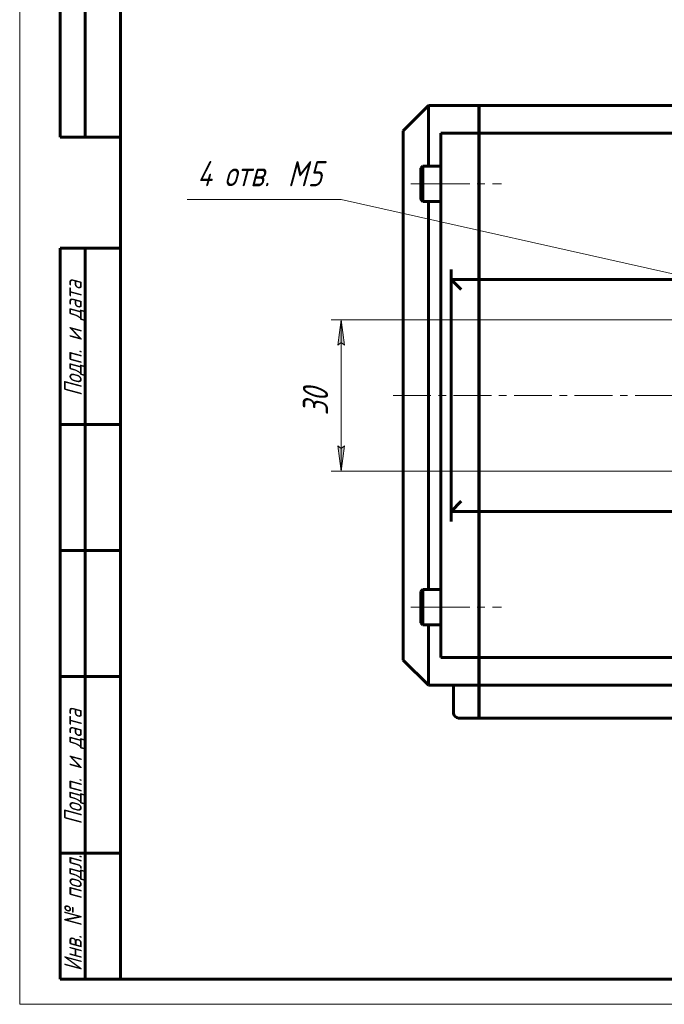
# Model space of a CAD drawing. Header units: millimetres. Extents: x 0 to 841, y 0 to 594.
# Tile 1 of 22: x 0 to 128, y 0 to 195. Entities that reach past the tile are written whole.
import ezdxf

# ---------------------------------------------------------------- set-up
doc = ezdxf.new("R2010")
doc.units = ezdxf.units.MM
for name, pattern in [('K5LT_AXLED', [12, 7.5, -1.5, 1.5, -1.5]), ('K5LT_BASIC', [0]), ('K5LT_THIN', [0])]:
    doc.linetypes.add(name, pattern=pattern)
doc.layers.add('Системный слой', color=7, linetype='Continuous')
doc.layers.add('Системный слой (1)', color=251, linetype='Continuous', true_color=0x6c6c6c)
doc.styles.add('KDIMTEXTSTYLE', font='txt', dxfattribs={"width": 0.96, "oblique": 15, "height": 5})
doc.styles.add('KTEXTSTYLE', font='txt', dxfattribs={"width": 0.96, "height": 5})
doc.dimstyles.new('KDIMSTYLE (1.00)', dxfattribs={"dimtxt": 5, "dimasz": 1, "dimexe": 2, "dimexo": 0, "dimgap": 1, "dimtad": 1, "dimtxsty": 'KDIMTEXTSTYLE', "dimsah": 1, "dimcen": 0, "dimdle": 1, "dimadec": 0, "dimazin": 0, "dimtfac": 0.667, "dimtmove": 0, "dimatfit": 3, "dimfxl": 1, "dimtvp": 1, "dimtolj": 1, "dimtzin": 0, "dimarcsym": 0})

# ---------------------------------------------------------------- blocks, each defined once
blk = doc.blocks.new('U39')
at = {"layer": 'Системный слой (1)', "color": 150, "linetype": 'K5LT_BASIC', "lineweight": 60, "true_color": 0x0080ff}
for p, q in [((79.94, 82.28), (79.94, 78.78)), ((79.94, 78.78), (79.94, 75.28))]:
    blk.add_line(p, q, dxfattribs=at)
blk = doc.blocks.new('U40')
at = {"layer": 'Системный слой (1)', "color": 150, "linetype": 'K5LT_BASIC', "lineweight": 60, "true_color": 0x0080ff}
for p, q in [((79.54, 81.88), (79.54, 78.78)), ((79.54, 78.78), (79.54, 75.68))]:
    blk.add_line(p, q, dxfattribs=at)
blk = doc.blocks.new('U41')
at = {"layer": 'Системный слой (1)', "color": 150, "linetype": 'K5LT_BASIC', "lineweight": 60, "true_color": 0x0080ff}
for p, q in [((79.94, 166.28), (79.94, 162.78)), ((79.94, 162.78), (79.94, 159.28))]:
    blk.add_line(p, q, dxfattribs=at)
blk = doc.blocks.new('U42')
at = {"layer": 'Системный слой (1)', "color": 150, "linetype": 'K5LT_BASIC', "lineweight": 60, "true_color": 0x0080ff}
for p, q in [((79.54, 165.88), (79.54, 162.78)), ((79.54, 162.78), (79.54, 159.68))]:
    blk.add_line(p, q, dxfattribs=at)
blk = doc.blocks.new('U50')
at = {"layer": 'Системный слой (1)', "color": 150, "linetype": 'K5LT_BASIC', "lineweight": 60, "true_color": 0x0080ff}
for p, q in [((196.04, 56.78), (91.14, 56.78)), ((216.04, 56.78), (204.04, 56.78)), ((328.94, 56.78), (224.04, 56.78))]:
    blk.add_line(p, q, dxfattribs=at)
blk = doc.blocks.new('U52')
at = {"layer": 'Системный слой (1)', "color": 150, "linetype": 'K5LT_BASIC', "lineweight": 60, "true_color": 0x0080ff}
for p, q in [((81.04, 166.28), (81.04, 178.28)), ((81.04, 82.28), (81.04, 159.28)), ((81.04, 63.28), (81.04, 75.28))]:
    blk.add_line(p, q, dxfattribs=at)
blk = doc.blocks.new('U53')
at = {"layer": 'Системный слой (1)', "color": 150, "linetype": 'K5LT_BASIC', "lineweight": 60, "true_color": 0x0080ff}
for p, q in [((197.54, 63.28), (91.14, 63.28)), ((217.54, 63.28), (202.54, 63.28)), ((328.94, 63.28), (222.54, 63.28))]:
    blk.add_line(p, q, dxfattribs=at)
blk = doc.blocks.new('D9')
at = {"layer": 'Системный слой (1)'}
for points in [[(167.6, 136.33), (162.87, 138.07), (163.21, 137.32), (162.58, 136.79)], [(176.87, 134.25), (177.5, 134.78), (172.48, 135.24), (177.21, 133.5)]]:
    blk.add_hatch(color=7, dxfattribs=at).paths.add_polyline_path(points)
at = {"layer": 'Системный слой (1)', "color": 7, "linetype": 'K5LT_THIN', "lineweight": 18}
for p, q in [((63.74, 159.68), (33.18, 159.68)), ((167.6, 136.33), (63.74, 159.68)), ((167.6, 136.33), (160.77, 137.87)), ((163.21, 137.32), (162.58, 136.79)), ((162.58, 136.79), (167.6, 136.33)), ((167.6, 136.33), (162.87, 138.07)), ((162.87, 138.07), (163.21, 137.32)), ((172.48, 135.24), (167.6, 136.33)), ((172.48, 135.24), (177.21, 133.5)), ((177.5, 134.78), (172.48, 135.24)), ((172.48, 135.24), (179.31, 133.7)), ((176.87, 134.25), (177.5, 134.78)), ((177.21, 133.5), (176.87, 134.25))]:
    blk.add_line(p, q, dxfattribs=at)
blk.add_wipeout([(35.18, 160.68), (35.18, 168.07), (60.68, 168.07), (60.68, 160.68)]).dxf.layer = 'Системный слой (1)'
at = {"layer": 'Системный слой (1)', "color": 7, "char_height": 5, "attachment_point": 1, "style": 'KTEXTSTYLE'}
for s, insert in [('\\fArial|b0|c204|p34;\\H5.0;\\W1.000;\\Q15;\\fGOST Type AU|b0|i0|c204|p34;\\Q15;\\W0.960;4 отв. ', (35.18, 167.27)), ('\\fArial|b0|c204|p34;\\H5.0;\\W1.000;\\Q15;\\fGOST Type AU|b0|i0|c204|p34;\\Q15;\\W0.960;M', (53.17, 167.27)), ('\\fArial|b0|c204|p34;\\H5.0;\\W1.000;\\Q15;\\fGOST Type AU|b0|i0|c204|p34;\\Q15;\\W0.960;5', (57.14, 167.27))]:
    blk.add_mtext(s, dxfattribs=dict(at, insert=insert))
blk = doc.blocks.new('KDIMARROW_01')
at = {"layer": 'Системный слой'}
blk.add_hatch(color=0, dxfattribs=at).paths.add_polyline_path([(0, 0), (-5, 0.66), (-4.5, 0), (-5, -0.66)])
at = {"layer": 'Системный слой', "color": 0, "linetype": 'K5LT_THIN', "lineweight": 18}
for p, q in [((-4.5, 0), (-5, 0.66)), ((-5, 0.66), (0, 0)), ((0, 0), (-5, -0.66)), ((-5, -0.66), (-4.5, 0))]:
    blk.add_line(p, q, dxfattribs=at)
at = {"layer": 'Системный слой (1)', "color": 0, "linetype": 'K5LT_THIN', "lineweight": 18}
blk.add_line((470.92, 164.53), (468.92, 164.53), dxfattribs=at)
blk = doc.blocks.new('D10')
at = {"layer": 'Системный слой (1)'}
for points in [[(64.4, 130.78), (63.74, 135.78), (63.08, 130.78), (63.74, 131.28)], [(63.74, 105.78), (64.4, 110.78), (63.74, 110.28), (63.08, 110.78)]]:
    blk.add_hatch(color=7, dxfattribs=at).paths.add_polyline_path(points)
at = {"layer": 'Системный слой (1)', "color": 7, "linetype": 'K5LT_THIN', "lineweight": 18}
for p, q in [((170.04, 135.78), (61.74, 135.78)), ((63.08, 130.78), (63.74, 135.78)), ((63.74, 135.78), (64.4, 130.78)), ((63.74, 135.78), (63.74, 105.78)), ((63.74, 131.28), (63.08, 130.78)), ((64.4, 130.78), (63.74, 131.28)), ((63.74, 105.78), (63.08, 110.78)), ((63.08, 110.78), (63.74, 110.28)), ((63.74, 110.28), (64.4, 110.78)), ((64.4, 110.78), (63.74, 105.78)), ((170.04, 105.78), (61.74, 105.78))]:
    blk.add_line(p, q, dxfattribs=at)
blk.add_wipeout([(62.74, 116.83), (55.36, 116.83), (55.36, 124.42), (62.74, 124.42)]).dxf.layer = 'Системный слой (1)'
at = {"layer": 'Системный слой (1)', "color": 7, "insert": (56.15, 116.83), "char_height": 5, "attachment_point": 1, "rotation": 90, "style": 'KTEXTSTYLE'}
blk.add_mtext('\\fArial|b0|c204|p34;\\H5.0;\\W1.000;\\Q15;\\fGOST Type AU|b0|i0|c204|p34;\\Q15;\\W0.960;30', dxfattribs=at)
blk = doc.blocks.new('U103')
at = {"color": 7, "linetype": 'K5LT_THIN', "lineweight": 18}
for p, q in [((0, 0), (0, 594)), ((841, 0), (0, 0))]:
    blk.add_line(p, q, dxfattribs=at)
at = {"color": 150, "linetype": 'K5LT_BASIC', "lineweight": 60, "true_color": 0x0080ff}
for p, q in [((20, 5), (20, 589)), ((8, 172), (8, 292)), ((13, 172), (13, 292)), ((20, 172), (8, 172)), ((8, 5), (8, 150)), ((20, 150), (8, 150)), ((13, 5), (13, 150)), ((20, 115), (8, 115)), ((20, 90), (8, 90)), ((20, 65), (8, 65)), ((20, 30), (8, 30)), ((20, 5), (8, 5)), ((836, 5), (20, 5))]:
    blk.add_line(p, q, dxfattribs=at)
at = {"color": 7, "char_height": 3.5, "attachment_point": 1, "rotation": 90, "style": 'KTEXTSTYLE'}
for s, insert in [('\\fArial|b0|c204|p34;\\H5.0;\\W1.000;\\Q15;\\fGOST Type AU|b0|i0|c204|p34;\\Q15;\\W0.960;\\H3.50;Подп. и дата', (8.82, 120.66)), ('\\fArial|b0|c204|p34;\\H5.0;\\W1.000;\\Q15;\\fGOST Type AU|b0|i0|c204|p34;\\Q15;\\W0.960;\\H3.50;Подп. и дата', (8.82, 35.66)), ('\\fArial|b0|c204|p34;\\H5.0;\\W1.000;\\Q15;\\fGOST Type AU|b0|i0|c204|p34;\\Q15;\\W0.960;\\H3.50;Инв. № подл.', (8.82, 6.57))]:
    blk.add_mtext(s, dxfattribs=dict(at, insert=insert))

msp = doc.modelspace()

# ---------------------------------------------------------------- linework, layer by layer
at = {"layer": 'Системный слой (1)', "color": 150, "linetype": 'K5LT_BASIC', "lineweight": 60, "true_color": 0x0080ff}
for p, q in [((81.04, 178.284), (76.04, 173.284)), ((91.04, 178.284), (81.04, 178.284)), ((91.04, 172.784), (91.04, 178.284)), ((328.94, 178.284), (91.14, 178.284)), ((91.14, 172.784), (91.14, 178.284)), ((76.04, 68.284), (76.04, 173.284)), ((91.04, 172.784), (83.54, 172.784)), ((83.54, 170.784), (83.54, 172.784)), ((91.04, 172.784), (91.04, 170.784)), ((328.94, 172.784), (91.14, 172.784)), ((91.14, 172.784), (91.14, 170.784)), ((83.54, 120.784), (83.54, 170.784)), ((91.04, 170.784), (91.04, 145.784)), ((91.14, 170.784), (91.14, 145.784)), ((79.94, 166.284), (79.54, 165.884)), ((79.94, 166.284), (83.54, 166.284)), ((91.14, 164.784), (91.04, 164.784)), ((91.14, 160.784), (91.04, 160.784)), ((79.94, 159.284), (79.54, 159.684)), ((79.94, 159.284), (83.54, 159.284)), ((85.54, 143.784), (85.54, 145.784)), ((91.04, 143.784), (91.04, 145.784)), ((91.14, 145.784), (91.04, 145.784)), ((91.14, 143.784), (91.14, 145.784)), ((85.54, 97.784), (85.54, 143.784)), ((91.04, 143.784), (85.54, 143.784)), ((85.54, 143.784), (87.54, 141.784)), ((91.04, 143.784), (91.04, 141.784)), ((328.94, 143.784), (91.14, 143.784)), ((91.14, 143.784), (91.14, 141.784)), ((91.04, 141.784), (91.04, 99.784)), ((91.14, 141.784), (91.14, 99.784)), ((83.54, 70.784), (83.54, 120.784)), ((85.54, 97.784), (87.54, 99.784)), ((91.04, 99.784), (91.04, 97.784)), ((91.14, 99.784), (91.14, 97.784)), ((85.54, 95.784), (85.54, 97.784)), ((91.04, 97.784), (85.54, 97.784)), ((91.04, 97.784), (91.04, 95.784)), ((328.94, 97.784), (91.14, 97.784)), ((91.14, 97.784), (91.14, 95.784)), ((91.04, 95.784), (91.04, 70.784)), ((91.14, 95.784), (91.04, 95.784)), ((91.14, 95.784), (91.14, 70.784)), ((79.94, 82.284), (79.54, 81.884)), ((79.94, 82.284), (83.54, 82.284)), ((91.14, 80.784), (91.04, 80.784)), ((91.14, 76.784), (91.04, 76.784)), ((79.94, 75.284), (79.54, 75.684)), ((79.94, 75.284), (83.54, 75.284)), ((83.54, 68.784), (83.54, 70.784)), ((91.04, 70.784), (91.04, 68.784)), ((91.14, 70.784), (91.14, 68.784)), ((91.04, 68.784), (83.54, 68.784)), ((91.04, 63.284), (91.04, 68.784)), ((328.94, 68.784), (91.14, 68.784)), ((91.14, 63.284), (91.14, 68.784)), ((81.04, 63.284), (76.04, 68.284)), ((91.04, 63.284), (81.04, 63.284)), ((86.04, 57.784), (86.04, 63.284)), ((91.04, 63.284), (91.04, 57.784)), ((91.14, 63.284), (91.14, 57.784)), ((91.04, 56.784), (87.04, 56.784)), ((91.04, 57.784), (91.04, 56.784)), ((91.14, 57.784), (91.14, 56.784))]:
    msp.add_line(p, q, dxfattribs=at)
at = {"layer": 'Системный слой (1)', "color": 30, "linetype": 'K5LT_AXLED', "lineweight": 18, "true_color": 0xff8000}
for p, q in [((77.54, 162.784), (85.54, 162.784)), ((81.74, 162.784), (95.54, 162.784)), ((74.04, 120.784), (346.04, 120.784)), ((77.54, 78.784), (85.54, 78.784)), ((81.74, 78.784), (95.54, 78.784))]:
    msp.add_line(p, q, dxfattribs=at)
at = {"layer": 'Системный слой (1)', "color": 150, "linetype": 'K5LT_BASIC', "lineweight": 60, "true_color": 0x0080ff}
msp.add_arc((87.04, 57.784), 1, 180, 270, dxfattribs=at)

# ---------------------------------------------------------------- block references
at = {"layer": 'Системный слой (1)'}
for name in ['U52', 'U41', 'U42', 'U39', 'U40', 'U53', 'U50']:
    msp.add_blockref(name, (0, 0), dxfattribs=at)

# ---------------------------------------------------------------- next in the draw order: dimensions: what is measured, and where the dimension line sits
at = {"layer": 'Системный слой (1)', "color": 7}
dim = msp.add_diameter_dim_2p(p1=(172.479, 135.236), p2=(167.601, 136.333), dimstyle='KDIMSTYLE (1.00)', override={"dimtih": 1, "dimtoh": 1, "dimpost": '\\fGOST Type AU|b0|c204|p34;\\H5.0;\\W0.960;\\Q15;\\fGOST Type AU|b0|i0|c204|p34;\\Q15;4 отв. \\fGOST Type AU|b0|c204|p34;\\H5.0;\\W0.960;\\Q15;М<>', "dimblk1": 'KDIMARROW_01', "dimblk2": 'KDIMARROW_01', "dimclrt": 7, "dimtol": 1, "dimtp": 0, "dimtm": 0, "dimtdec": 5, "dimtmove": 1, "dimatfit": 2, "dimtolj": 1}, dxfattribs=at)
dim.commit()
dim.dimension.update_dxf_attribs({"geometry": 'D9', "text_midpoint": (61.741, 159.684), "dimtype": 163})

# ---------------------------------------------------------------- next in the draw order: dimensions: what is measured, and where the dimension line sits
dim = msp.add_linear_dim(base=(63.741, 135.784), p1=(170.04, 105.784), p2=(170.04, 135.784), angle=90, dimstyle='KDIMSTYLE (1.00)', override={"dimexo": 0, "dimpost": '\\fGOST Type AU|b0|c204|p34;\\H5.0;\\W0.960;\\Q15;<>', "dimblk1": 'KDIMARROW_01', "dimblk2": 'KDIMARROW_01', "dimse1": 0, "dimse2": 0, "dimclrt": 7, "dimtol": 1, "dimtp": 0, "dimtm": 0, "dimtdec": 5, "dimtolj": 1}, dxfattribs=at)
dim.commit()
dim.dimension.update_dxf_attribs({"geometry": 'D10', "text_midpoint": (63.741, 120.784), "dimtype": 160})

# ---------------------------------------------------------------- next in the draw order: linework, layer by layer
at = {"layer": 'Системный слой (1)', "color": 30, "linetype": 'K5LT_AXLED', "lineweight": 18, "true_color": 0xff8000}
msp.add_line((74.04, 120.784), (93.14, 120.784), dxfattribs=at)

# ---------------------------------------------------------------- next in the draw order: block references
msp.add_blockref('U103', (0, 0))

doc.saveas('drawing.dxf')
